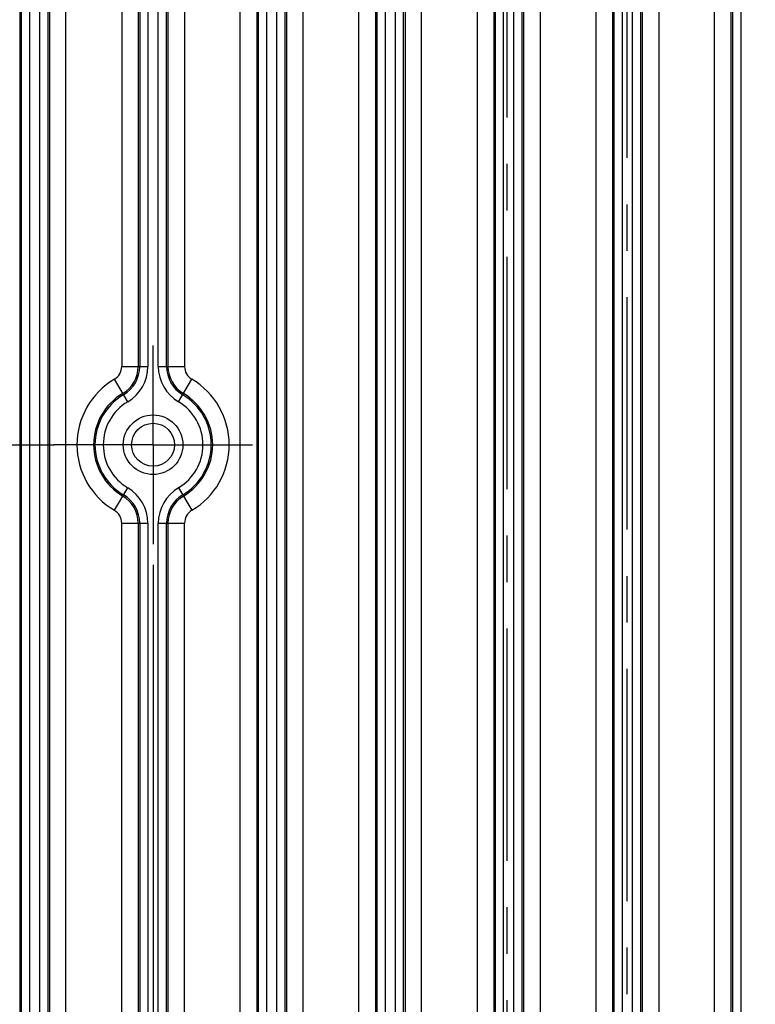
# Model space of a CAD drawing. Header units: inches. Extents: x 0 to 34, y 0 to 22.
# Tile 28 of 126: x 12.7 to 14.9, y 12.9 to 15.9. Entities that reach past the tile are written whole.
import ezdxf

# ---------------------------------------------------------------- set-up
doc = ezdxf.new("R2010")
doc.units = ezdxf.units.IN
doc.header["$LTSCALE"] = 1.87
doc.header["$MEASUREMENT"] = 0
doc.linetypes.add('CENTER', pattern=[0.6, 0.375, -0.075, 0.075, -0.075])
doc.layers.get('0').update_dxf_attribs({"linetype": 'CONTINUOUS'})
for name, color, linetype in [('02___PRT_ALL_AXES', 7, 'CONTINUOUS'), ('DEFAULT_1', 7, 'CENTER'), ('DIMENSIONS', 7, 'CONTINUOUS')]:
    doc.layers.add(name, color=color, linetype=linetype)
doc.styles.get("Standard").update_dxf_attribs({"font": 'txt', "width": 0.8})
doc.dimstyles.new('DIMSTYLE_1', dxfattribs={"dimtxt": 0.125, "dimasz": 0.18, "dimexe": 0.125, "dimexo": 0.0625, "dimgap": 0.03125, "dimtad": 0, "dimtih": 1, "dimtoh": 1, "dimdec": 3, "dimzin": 4, "dimdsep": 46, "dimtxsty": 'STANDARD', "dimblk": '_FILLED', "dimblk1": '_FILLED', "dimblk2": '_FILLED', "dimcen": 0.09, "dimadec": 0, "dimazin": 0, "dimtp": 0.001, "dimtm": 0.001, "dimtfac": 1, "dimtdec": 3, "dimtofl": 0, "dimtmove": 0, "dimatfit": 3, "dimldrblk": '_FILLED', "dimfxl": 1, "dimtolj": 1, "dimtzin": 4, "dimarcsym": 0})

# ---------------------------------------------------------------- blocks, each defined once
blk = doc.blocks.new('*D5')
at = {"layer": 'DIMENSIONS', "color": 2, "linetype": 'CONTINUOUS'}
blk.add_line((13.108, 14.2178), (13.108, 10.0989), dxfattribs=at)
at = {"layer": 'DIMENSIONS', "color": 2, "linetype": 'CONTINUOUS', "insert": (13.0455, 10.0364), "char_height": 0.125, "width": 1.425, "attachment_point": 3, "rotation": 90, "line_spacing_factor": 0.9}
blk.add_mtext('8.721{\\Ftxt.shx;\\W1.000000;\\H0.125000; }[221.51]', dxfattribs=at)
blk = doc.blocks.new('_FILLED')
at = {"color": 0, "linetype": 'BYBLOCK'}
blk.add_solid([(0, 0), (-1, 0.174), (-1, -0.174)], dxfattribs=at)
blk = doc.blocks.new('*D9')
at = {"layer": 'DIMENSIONS', "color": 2, "linetype": 'CONTINUOUS'}
blk.add_line((16.8716, 13.4267), (16.8716, 19.0618), dxfattribs=at)
at = {"layer": 'DIMENSIONS', "color": 2, "linetype": 'CONTINUOUS', "insert": (16.8091, 19.1243), "char_height": 0.125, "width": 1.825, "attachment_point": 1, "rotation": 90, "line_spacing_factor": 0.9}
blk.add_mtext('3X 12.485{\\Ftxt.shx;\\W1.000000;\\H0.125000; }[317.11]', dxfattribs=at)

msp = doc.modelspace()

# ---------------------------------------------------------------- linework, layer by layer
at = {"color": 7, "linetype": 'CONTINUOUS'}
for p, q in [((12.8449, 10.8236), (12.8449, 18.337)), ((13.0131, 18.337), (13.0131, 14.817)), ((13.2029, 18.337), (13.2029, 14.817)), ((13.3711, 10.8236), (13.3711, 18.337)), ((13.5609, 10.8236), (13.5609, 18.337)), ((13.7291, 10.8236), (13.7291, 18.337)), ((13.9189, 10.8236), (13.9189, 18.337)), ((14.8031, 10.8236), (14.8031, 18.337)), ((12.7051, 18.3096), (12.7051, 10.851)), ((12.7094, 18.3053), (12.7094, 10.8553)), ((12.7344, 18.3053), (12.7344, 10.8553)), ((12.7656, 10.8553), (12.7656, 18.3053)), ((12.7906, 10.8553), (12.7906, 18.3053)), ((12.7949, 18.3096), (12.7949, 10.851)), ((13.0631, 18.3096), (13.0631, 14.817)), ((13.0674, 18.3053), (13.0674, 14.817)), ((13.0924, 18.3053), (13.0924, 14.817)), ((13.1236, 14.817), (13.1236, 18.3053)), ((13.1486, 14.817), (13.1486, 18.3053)), ((13.1529, 18.3096), (13.1529, 14.817)), ((13.4211, 18.3096), (13.4211, 10.851)), ((13.4254, 18.3053), (13.4254, 10.8553)), ((13.4504, 18.3053), (13.4504, 10.8553)), ((13.4816, 10.8553), (13.4816, 18.3053)), ((13.5066, 10.8553), (13.5066, 18.3053)), ((13.5109, 18.3096), (13.5109, 10.851)), ((13.7791, 18.3096), (13.7791, 10.851)), ((13.7834, 18.3053), (13.7834, 10.8553)), ((13.8084, 18.3053), (13.8084, 10.8553)), ((13.8396, 10.8553), (13.8396, 18.3053)), ((13.8646, 10.8553), (13.8646, 18.3053)), ((13.8689, 18.3096), (13.8689, 10.851)), ((14.8531, 18.3096), (14.8531, 10.851)), ((14.8574, 18.3053), (14.8574, 10.8553)), ((14.8824, 18.3053), (14.8824, 10.8553)), ((14.0871, 11.3007), (14.0871, 17.8599)), ((14.2769, 17.8599), (14.2769, 11.3007)), ((14.1371, 17.8093), (14.1371, 11.3513)), ((14.1664, 11.3306), (14.1664, 17.83)), ((14.1976, 11.3306), (14.1976, 17.83)), ((14.2269, 17.8093), (14.2269, 11.3513)), ((14.1414, 17.805), (14.1414, 11.3556)), ((14.2226, 11.3556), (14.2226, 17.805)), ((14.4451, 16.8436), (14.4451, 12.317)), ((14.4951, 16.8436), (14.4951, 12.317)), ((14.4994, 16.8436), (14.4994, 12.317)), ((14.5244, 16.8436), (14.5244, 12.317)), ((14.5556, 12.317), (14.5556, 16.8436)), ((14.5806, 12.317), (14.5806, 16.8436)), ((14.5849, 16.8436), (14.5849, 12.317)), ((14.6349, 16.8436), (14.6349, 12.317)), ((13.0131, 14.817), (13.0924, 14.817)), ((13.1236, 14.817), (13.2029, 14.817)), ((13.0313, 14.7099), (12.9909, 14.7782)), ((13.1846, 14.7099), (13.225, 14.7782)), ((12.9909, 14.3824), (13.0313, 14.4507)), ((13.1846, 14.4507), (13.225, 14.3824)), ((13.0131, 14.3436), (13.0924, 14.3436)), ((13.0131, 10.8236), (13.0131, 14.3436)), ((13.0631, 14.3436), (13.0631, 10.851)), ((13.0674, 14.3436), (13.0674, 10.8553)), ((13.0924, 14.3436), (13.0924, 10.8553)), ((13.1236, 14.3436), (13.2029, 14.3436)), ((13.1236, 10.8553), (13.1236, 14.3436)), ((13.1486, 10.8553), (13.1486, 14.3436)), ((13.1529, 14.3436), (13.1529, 10.851)), ((13.2029, 10.8236), (13.2029, 14.3436))]:
    msp.add_line(p, q, dxfattribs=at)
for radius in [0.09, 0.0649]:
    msp.add_circle((13.108, 14.5803), radius, dxfattribs=at)
for centre, radius, start, end in [((12.968, 14.817), 0.0451, 300.6033, 360), ((12.968, 14.817), 0.0951, 300.6033, 360), ((12.968, 14.817), 0.0994, 300.6033, 360), ((12.968, 14.817), 0.1244, 300.6033, 360), ((13.248, 14.817), 0.1244, 180, 239.3967), ((13.248, 14.817), 0.0994, 180, 239.3967), ((13.248, 14.817), 0.0951, 180, 239.3967), ((13.248, 14.817), 0.0451, 180, 239.3967), ((13.108, 14.5803), 0.2299, 120.6033, 239.3967), ((13.108, 14.5803), 0.2299, 300.6033, 59.3967), ((13.108, 14.5803), 0.1799, 120.6033, 239.3967), ((13.108, 14.5803), 0.1756, 120.6033, 239.3967), ((13.108, 14.5803), 0.1756, 300.6033, 59.3967), ((13.108, 14.5803), 0.1799, 300.6033, 59.3967), ((13.108, 14.5803), 0.1506, 120.6033, 239.3967), ((13.108, 14.5803), 0.1506, 300.6033, 59.3967), ((12.968, 14.3436), 0.1244, 0, 59.3967), ((13.248, 14.3436), 0.1244, 120.6033, 180), ((12.968, 14.3436), 0.0951, 0, 59.3967), ((12.968, 14.3436), 0.0994, 0, 59.3967), ((13.248, 14.3436), 0.0994, 120.6033, 180), ((13.248, 14.3436), 0.0951, 120.6033, 180), ((12.968, 14.3436), 0.0451, 0, 59.3967), ((13.248, 14.3436), 0.0451, 120.6033, 180)]:
    msp.add_arc(centre, radius, start, end, dxfattribs=at)
at = {"layer": '02___PRT_ALL_AXES', "color": 7, "linetype": 'CENTER'}
for p, q in [((14.54, 12.0803), (14.54, 16.7803)), ((13.108, 14.5803), (13.108, 14.8803)), ((10.244, 14.5803), (12.808, 14.5803)), ((13.108, 14.5803), (12.808, 14.5803)), ((13.108, 14.5803), (13.408, 14.5803)), ((13.108, 14.5803), (13.108, 14.2803))]:
    msp.add_line(p, q, dxfattribs=at)
at = {"layer": 'DEFAULT_1', "color": 7, "linetype": 'CENTER'}
msp.add_line((14.1774, 11.0803), (14.1774, 17.8593), dxfattribs=at)

# ---------------------------------------------------------------- dimensions: what is measured, and where the dimension line sits
at = {"layer": 'DIMENSIONS', "color": 2, "linetype": 'CONTINUOUS'}
dim = msp.add_ordinate_dim(feature_location=(16.8716, 13.4267), offset=(0, 5.635), dtype=1, origin=(4.387, 13.3642), text='3X <>', dimstyle='DIMSTYLE_1', dxfattribs=at)
dim.commit()
dim.dimension.update_dxf_attribs({"geometry": '*D9', "text_midpoint": (16.8716, 20.0368)})
dim = msp.add_ordinate_dim(feature_location=(13.108, 14.2178), offset=(0, -4.119), dtype=1, origin=(4.387, 14.2803), dimstyle='DIMSTYLE_1', dxfattribs=at)
dim.commit()
dim.dimension.update_dxf_attribs({"geometry": '*D5', "text_midpoint": (13.108, 9.3239)})

doc.saveas('drawing.dxf')
